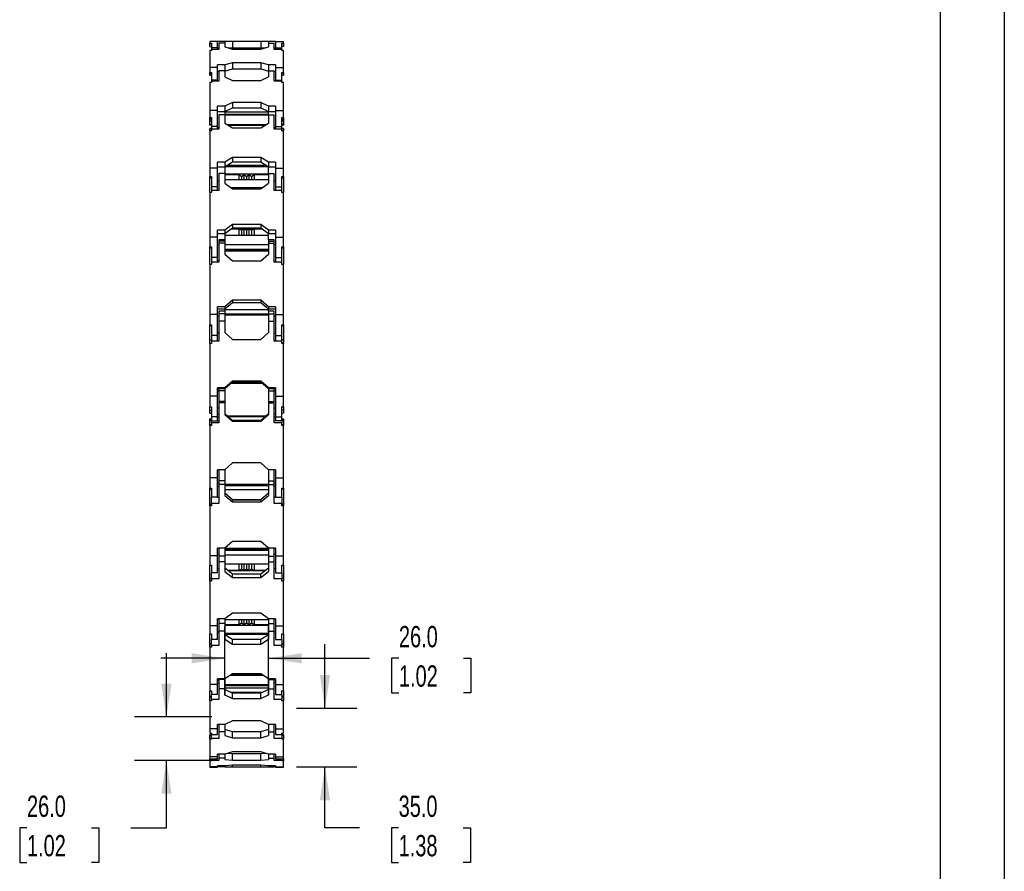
# Model space of a CAD drawing. Header units: millimetres. Extents: x 0 to 1676, y 0 to 1295.
# Tile 7 of 11: x 1090 to 1676, y 261 to 769. Entities that reach past the tile are written whole.
import ezdxf

# ---------------------------------------------------------------- set-up
doc = ezdxf.new("R2010")
doc.units = ezdxf.units.MM
doc.header["$LTSCALE"] = 6
doc.layers.add('DIMENSIONS', color=140, linetype='Continuous', lineweight=25)
doc.layers.add('TEXT', color=140, linetype='Continuous', lineweight=25)
doc.styles.add('SLDTEXTSTYLE0', font='TXT', dxfattribs={"width": 0.7})
doc.dimstyles.new('SLDDIMSTYLE1', dxfattribs={"dimtxt": 12.948047, "dimasz": 19.812, "dimexe": 0, "dimexo": 0.0625, "dimgap": 3.237012, "dimtad": 0, "dimtih": 1, "dimtoh": 1, "dimdec": 1, "dimrnd": 1e-09, "dimzin": 4, "dimdsep": 46, "dimtxsty": 'SLDTEXTSTYLE0', "dimsah": 1, "dimcen": 0.09, "dimadec": 0, "dimazin": 1, "dimtfac": 1, "dimtdec": 1, "dimtmove": 0, "dimatfit": 0, "dimfxl": 0, "dimfrac": 2, "dimtolj": 1, "dimtzin": 12, "dimarcsym": 0})

# ---------------------------------------------------------------- blocks, each defined once
blk = doc.blocks.new('_D_5')
at = {"layer": 'DIMENSIONS'}
for p, q in [((1212.11, 366.08), (1212.11, 407.25)), ((1238.11, 366.08), (1238.11, 407.25)), ((1212.11, 388.2), (1174.01, 388.2)), ((1238.11, 388.2), (1298.3, 388.2)), ((1315.84, 388.2), (1311.5, 388.2)), ((1311.5, 388.2), (1311.5, 367.62)), ((1354.32, 388.2), (1358.67, 388.2)), ((1358.67, 388.2), (1358.67, 367.62)), ((1311.5, 367.62), (1315.84, 367.62)), ((1358.67, 367.62), (1354.32, 367.62))]:
    blk.add_line(p, q, dxfattribs=at)
for points in [[(1212.11, 388.2), (1192.3, 391.25), (1192.3, 385.15)], [(1238.11, 388.2), (1257.92, 385.15), (1257.92, 391.25)]]:
    blk.add_solid(points, dxfattribs=at)
at = {"layer": 'DIMENSIONS', "char_height": 12.7, "attachment_point": 1, "style": 'SLDTEXTSTYLE0'}
for s, insert in [('26.0', (1315.84, 407.47)), ('1.02', (1315.84, 383.99))]:
    blk.add_mtext(s, dxfattribs=dict(at, insert=insert))
blk = doc.blocks.new('_D_6')
at = {"layer": 'DIMENSIONS'}
for p, q in [((1177.33, 353.26), (1177.33, 391.36)), ((1204.49, 353.26), (1158.28, 353.26)), ((1204.49, 327.26), (1158.28, 327.26)), ((1177.33, 287.12), (1177.33, 327.26)), ((1094.3, 287.12), (1089.95, 287.12)), ((1089.95, 287.12), (1089.95, 266.54)), ((1132.77, 287.12), (1137.12, 287.12)), ((1137.12, 287.12), (1137.12, 266.54)), ((1156.12, 287.12), (1177.33, 287.12)), ((1089.95, 266.54), (1094.3, 266.54)), ((1137.12, 266.54), (1132.77, 266.54))]:
    blk.add_line(p, q, dxfattribs=at)
for points in [[(1177.33, 353.26), (1180.38, 373.07), (1174.28, 373.07)], [(1177.33, 327.26), (1174.28, 307.45), (1180.38, 307.45)]]:
    blk.add_solid(points, dxfattribs=at)
at = {"layer": 'DIMENSIONS', "char_height": 12.7, "attachment_point": 1, "style": 'SLDTEXTSTYLE0'}
for s, insert in [('26.0', (1094.3, 306.39)), ('1.02', (1094.3, 282.91))]:
    blk.add_mtext(s, dxfattribs=dict(at, insert=insert))
blk = doc.blocks.new('_D_7')
at = {"layer": 'DIMENSIONS'}
for p, q in [((1271.78, 358.46), (1271.78, 396.56)), ((1254.73, 358.46), (1290.83, 358.46)), ((1254.73, 323.46), (1290.83, 323.46)), ((1271.78, 287.12), (1271.78, 323.46)), ((1292.33, 287.12), (1271.78, 287.12)), ((1315.67, 287.12), (1311.33, 287.12)), ((1311.33, 287.12), (1311.33, 266.54)), ((1354.15, 287.12), (1358.5, 287.12)), ((1358.5, 287.12), (1358.5, 266.54)), ((1311.33, 266.54), (1315.67, 266.54)), ((1358.5, 266.54), (1354.15, 266.54))]:
    blk.add_line(p, q, dxfattribs=at)
for points in [[(1271.78, 358.46), (1274.83, 378.27), (1268.73, 378.27)], [(1271.78, 323.46), (1268.73, 303.65), (1274.83, 303.65)]]:
    blk.add_solid(points, dxfattribs=at)
at = {"layer": 'DIMENSIONS', "char_height": 12.7, "attachment_point": 1, "style": 'SLDTEXTSTYLE0'}
for s, insert in [('35.0', (1315.67, 306.39)), ('1.38', (1315.67, 282.91))]:
    blk.add_mtext(s, dxfattribs=dict(at, insert=insert))

msp = doc.modelspace()

# ---------------------------------------------------------------- linework, layer by layer
at = {"color": 7, "linetype": 'Continuous'}
msp.add_line((1676.41, 1295.42), (1676.41, 0.02), dxfattribs=at)
for p, q in [((1203.11, 755.83), (1203.11, 754.86)), ((1207.81, 755.83), (1203.11, 755.83)), ((1203.11, 754.86), (1204.11, 754.86)), ((1203.11, 754.33), (1203.11, 754.86)), ((1203.11, 752.83), (1203.11, 754.33)), ((1203.11, 754.33), (1204.11, 754.33)), ((1203.11, 752.83), (1204.11, 752.83)), ((1204.11, 754.86), (1204.11, 752.06)), ((1204.11, 752.06), (1204.11, 750.94)), ((1207.81, 752.06), (1204.11, 752.06)), ((1208.61, 750.94), (1204.11, 750.94)), ((1204.11, 750.94), (1204.11, 750.45)), ((1207.81, 752.06), (1207.81, 755.83)), ((1212.11, 755.83), (1207.81, 755.83)), ((1207.81, 750.94), (1207.81, 752.06)), ((1207.81, 752.03), (1208.61, 752.03)), ((1208.61, 754.85), (1208.61, 750.94)), ((1212.11, 754.85), (1208.61, 754.85)), ((1212.11, 755.83), (1212.11, 754.85)), ((1216.61, 755.83), (1212.11, 755.83)), ((1212.11, 754.85), (1212.11, 752.6)), ((1212.11, 752.6), (1216.61, 751.27)), ((1214.04, 752.03), (1216.61, 752.03)), ((1216.61, 755.83), (1216.61, 752.03)), ((1233.61, 755.83), (1216.61, 755.83)), ((1216.61, 752.03), (1233.61, 752.03)), ((1216.61, 751.27), (1233.61, 751.27)), ((1233.61, 755.83), (1233.61, 752.03)), ((1238.11, 755.83), (1233.61, 755.83)), ((1233.61, 751.27), (1238.11, 752.6)), ((1233.61, 752.03), (1236.18, 752.03)), ((1238.11, 755.83), (1238.11, 754.85)), ((1242.41, 755.83), (1238.11, 755.83)), ((1238.11, 754.85), (1238.11, 752.6)), ((1238.11, 754.85), (1241.61, 754.85)), ((1241.61, 750.94), (1241.61, 754.85)), ((1241.61, 752.03), (1242.41, 752.03)), ((1246.11, 750.94), (1241.61, 750.94)), ((1242.41, 755.83), (1247.11, 755.83)), ((1242.41, 755.83), (1242.41, 752.06)), ((1242.41, 752.06), (1246.11, 752.06)), ((1242.41, 752.06), (1242.41, 750.94)), ((1246.11, 754.86), (1247.11, 754.86)), ((1246.11, 752.06), (1246.11, 754.86)), ((1247.11, 754.33), (1246.11, 754.33)), ((1247.11, 752.83), (1246.11, 752.83)), ((1246.11, 750.94), (1246.11, 752.06)), ((1246.11, 750.45), (1246.11, 750.94)), ((1247.11, 754.86), (1247.11, 755.83)), ((1247.11, 754.86), (1247.11, 754.33)), ((1247.11, 754.33), (1247.11, 752.83)), ((1204.11, 750.45), (1203.11, 750.45)), ((1203.11, 750.45), (1203.11, 740.2)), ((1247.11, 750.45), (1246.11, 750.45)), ((1247.11, 740.2), (1247.11, 750.45)), ((1203.11, 740.2), (1203.11, 737.23)), ((1207.81, 740.2), (1203.11, 740.2)), ((1212.11, 741.79), (1207.81, 741.79)), ((1207.81, 740.2), (1207.81, 741.79)), ((1207.81, 732.73), (1207.81, 740.2)), ((1216.61, 743.13), (1212.11, 741.79)), ((1212.11, 741.79), (1212.11, 738.39)), ((1212.11, 738.2), (1216.61, 739.54)), ((1233.61, 743.13), (1216.61, 743.13)), ((1216.61, 743.13), (1216.61, 739.54)), ((1216.61, 739.54), (1233.61, 739.54)), ((1238.11, 741.79), (1233.61, 743.13)), ((1233.61, 743.13), (1233.61, 739.54)), ((1233.61, 739.54), (1238.11, 738.2)), ((1242.41, 741.79), (1238.11, 741.79)), ((1238.11, 741.79), (1238.11, 738.39)), ((1242.41, 741.79), (1242.41, 740.2)), ((1242.41, 740.2), (1247.11, 740.2)), ((1242.41, 740.2), (1242.41, 732.73)), ((1247.11, 737.23), (1247.11, 740.2)), ((1203.11, 737.23), (1204.11, 737.23)), ((1203.11, 736.73), (1203.11, 737.23)), ((1203.11, 736.73), (1204.11, 736.73)), ((1203.11, 735.72), (1203.11, 736.73)), ((1203.11, 735.72), (1204.11, 735.72)), ((1204.11, 737.23), (1204.11, 732.73)), ((1207.81, 738.2), (1208.61, 738.2)), ((1208.61, 738.39), (1208.61, 732.06)), ((1212.11, 738.39), (1208.61, 738.39)), ((1212.11, 738.39), (1212.11, 734.75)), ((1212.11, 734.75), (1216.61, 732.59)), ((1233.61, 732.59), (1238.11, 734.75)), ((1238.11, 738.39), (1238.11, 734.75)), ((1238.11, 738.39), (1241.61, 738.39)), ((1241.61, 732.06), (1241.61, 738.39)), ((1241.61, 738.2), (1242.41, 738.2)), ((1246.11, 737.23), (1247.11, 737.23)), ((1246.11, 732.73), (1246.11, 737.23)), ((1247.11, 736.73), (1246.11, 736.73)), ((1246.11, 735.72), (1247.11, 735.72)), ((1247.11, 737.23), (1247.11, 736.73)), ((1247.11, 736.73), (1247.11, 735.72)), ((1204.11, 731.27), (1203.11, 731.27)), ((1203.11, 731.27), (1203.11, 714.63)), ((1207.81, 732.73), (1204.11, 732.73)), ((1204.11, 732.73), (1204.11, 732.06)), ((1208.61, 732.06), (1204.11, 732.06)), ((1204.11, 732.06), (1204.11, 731.27)), ((1207.81, 732.06), (1207.81, 732.73)), ((1216.61, 732.59), (1233.61, 732.59)), ((1246.11, 732.06), (1241.61, 732.06)), ((1242.41, 732.73), (1246.11, 732.73)), ((1242.41, 732.73), (1242.41, 732.06)), ((1246.11, 732.06), (1246.11, 732.73)), ((1246.11, 731.27), (1246.11, 732.06)), ((1247.11, 731.27), (1246.11, 731.27)), ((1247.11, 714.63), (1247.11, 731.27)), ((1212.11, 717.22), (1207.81, 717.22)), ((1207.81, 714.63), (1207.81, 717.22)), ((1216.61, 719.38), (1212.11, 717.22)), ((1212.11, 717.22), (1212.11, 713.99)), ((1212.11, 713.99), (1216.61, 716.16)), ((1233.61, 719.38), (1216.61, 719.38)), ((1216.61, 719.38), (1216.61, 716.16)), ((1216.61, 716.16), (1233.61, 716.16)), ((1238.11, 717.22), (1233.61, 719.38)), ((1233.61, 719.38), (1233.61, 716.16)), ((1233.61, 716.16), (1238.11, 713.99)), ((1242.41, 717.22), (1238.11, 717.22)), ((1238.11, 717.22), (1238.11, 713.99)), ((1242.41, 717.22), (1242.41, 714.63)), ((1203.11, 714.63), (1203.11, 710.48)), ((1207.81, 714.63), (1203.11, 714.63)), ((1203.11, 710.48), (1204.11, 710.48)), ((1203.11, 710.03), (1203.11, 710.48)), ((1203.11, 710.03), (1204.11, 710.03)), ((1203.11, 709.32), (1203.11, 710.03)), ((1204.11, 710.48), (1204.11, 705.1)), ((1207.81, 705.1), (1207.81, 714.63)), ((1207.81, 713.99), (1212.11, 713.99)), ((1208.61, 712.07), (1208.61, 703.62)), ((1212.11, 712.07), (1208.61, 712.07)), ((1212.11, 713.99), (1212.11, 712.07)), ((1212.11, 713.91), (1238.11, 713.91)), ((1212.11, 712.49), (1238.11, 712.49)), ((1212.11, 712.15), (1238.11, 712.15)), ((1212.11, 712.07), (1212.11, 707.21)), ((1238.11, 713.99), (1242.41, 713.99)), ((1238.11, 712.07), (1238.11, 713.99)), ((1238.11, 712.07), (1238.11, 707.21)), ((1238.11, 712.07), (1241.61, 712.07)), ((1241.61, 703.62), (1241.61, 712.07)), ((1242.41, 714.63), (1247.11, 714.63)), ((1242.41, 714.63), (1242.41, 705.1)), ((1246.11, 710.48), (1247.11, 710.48)), ((1246.11, 705.1), (1246.11, 710.48)), ((1247.11, 710.03), (1246.11, 710.03)), ((1247.11, 710.48), (1247.11, 714.63)), ((1247.11, 710.48), (1247.11, 710.03)), ((1247.11, 710.03), (1247.11, 709.32)), ((1203.11, 709.32), (1204.11, 709.32)), ((1203.11, 708.38), (1203.11, 709.32)), ((1203.11, 706.47), (1203.11, 708.38)), ((1203.11, 708.38), (1204.11, 708.38)), ((1203.11, 706.47), (1204.11, 706.47)), ((1203.11, 705.97), (1203.11, 706.47)), ((1204.11, 705.97), (1203.11, 705.97)), ((1204.11, 703.9), (1203.11, 703.9)), ((1203.11, 703.83), (1203.11, 703.9)), ((1203.11, 703.83), (1204.11, 703.83)), ((1203.11, 702.57), (1203.11, 703.83)), ((1207.81, 705.1), (1204.11, 705.1)), ((1204.11, 705.1), (1204.11, 703.62)), ((1207.81, 703.62), (1207.81, 705.1)), ((1208.61, 704.29), (1207.81, 704.29)), ((1212.11, 707.21), (1216.61, 704.33)), ((1236.55, 706.21), (1213.68, 706.21)), ((1214.15, 705.91), (1236.08, 705.91)), ((1216.61, 704.33), (1233.61, 704.33)), ((1233.61, 704.33), (1238.11, 707.21)), ((1242.41, 704.29), (1241.61, 704.29)), ((1242.41, 705.1), (1246.11, 705.1)), ((1242.41, 705.1), (1242.41, 703.62)), ((1246.11, 709.32), (1247.11, 709.32)), ((1247.11, 708.38), (1246.11, 708.38)), ((1247.11, 706.47), (1246.11, 706.47)), ((1247.11, 705.97), (1246.11, 705.97)), ((1246.11, 703.62), (1246.11, 705.1)), ((1247.11, 703.9), (1246.11, 703.9)), ((1247.11, 703.83), (1246.11, 703.83)), ((1247.11, 709.32), (1247.11, 708.38)), ((1247.11, 708.38), (1247.11, 706.47)), ((1247.11, 706.47), (1247.11, 705.97)), ((1247.11, 703.9), (1247.11, 703.83)), ((1247.11, 703.83), (1247.11, 702.57)), ((1204.11, 702.57), (1203.11, 702.57)), ((1203.11, 702.57), (1203.11, 680.39)), ((1208.61, 703.62), (1204.11, 703.62)), ((1204.11, 703.62), (1204.11, 702.57)), ((1246.11, 703.62), (1241.61, 703.62)), ((1246.11, 702.57), (1246.11, 703.62)), ((1247.11, 702.57), (1246.11, 702.57)), ((1247.11, 680.39), (1247.11, 702.57)), ((1216.61, 686.73), (1212.11, 683.84)), ((1233.61, 686.73), (1216.61, 686.73)), ((1216.61, 686.73), (1216.61, 684.03)), ((1238.11, 683.84), (1233.61, 686.73)), ((1233.61, 686.73), (1233.61, 684.03)), ((1203.11, 680.39), (1203.11, 675.27)), ((1207.81, 680.39), (1203.11, 680.39)), ((1212.11, 683.84), (1207.81, 683.84)), ((1207.81, 680.39), (1207.81, 683.84)), ((1207.81, 681.14), (1212.11, 681.14)), ((1207.81, 669.27), (1207.81, 680.39)), ((1212.11, 681.14), (1216.61, 684.03)), ((1212.11, 683.84), (1212.11, 681.14)), ((1212.11, 681.14), (1212.11, 677.2)), ((1212.41, 681.33), (1237.81, 681.33)), ((1236.91, 681.91), (1213.31, 681.91)), ((1216.61, 684.03), (1233.61, 684.03)), ((1233.61, 684.03), (1238.11, 681.14)), ((1242.41, 683.84), (1238.11, 683.84)), ((1238.11, 683.84), (1238.11, 681.14)), ((1238.11, 681.14), (1242.41, 681.14)), ((1238.11, 677.2), (1238.11, 681.14)), ((1242.41, 683.84), (1242.41, 680.39)), ((1242.41, 680.39), (1247.11, 680.39)), ((1242.41, 680.39), (1242.41, 669.27)), ((1247.11, 675.27), (1247.11, 680.39)), ((1203.11, 675.27), (1204.11, 675.27)), ((1203.11, 674.89), (1203.11, 675.27)), ((1203.11, 674.89), (1204.11, 674.89)), ((1203.11, 674.44), (1203.11, 674.89)), ((1203.11, 674.44), (1204.11, 674.44)), ((1203.11, 665.8), (1203.11, 674.44)), ((1204.11, 675.27), (1204.11, 669.27)), ((1208.61, 677.2), (1208.61, 667.06)), ((1212.11, 677.2), (1208.61, 677.2)), ((1212.11, 677.2), (1212.11, 671.37)), ((1212.11, 676.83), (1238.11, 676.83)), ((1212.11, 676.47), (1220.61, 676.47)), ((1220.61, 673.31), (1220.61, 676.47)), ((1220.61, 676.47), (1222.11, 675.41)), ((1222.11, 675.41), (1223.61, 676.47)), ((1222.11, 675.41), (1222.11, 673.31)), ((1223.61, 673.31), (1223.61, 676.47)), ((1223.61, 676.47), (1225.11, 675.41)), ((1225.11, 675.41), (1226.61, 676.47)), ((1225.11, 675.41), (1225.11, 673.31)), ((1226.61, 673.31), (1226.61, 676.47)), ((1226.61, 676.47), (1228.11, 675.41)), ((1228.11, 675.41), (1229.61, 676.47)), ((1228.11, 675.41), (1228.11, 673.31)), ((1229.61, 676.47), (1229.61, 673.31)), ((1229.61, 676.47), (1238.11, 676.47)), ((1238.11, 677.2), (1238.11, 671.37)), ((1238.11, 677.2), (1241.61, 677.2)), ((1241.61, 667.06), (1241.61, 677.2)), ((1246.11, 675.27), (1247.11, 675.27)), ((1246.11, 669.27), (1246.11, 675.27)), ((1247.11, 674.89), (1246.11, 674.89)), ((1246.11, 674.44), (1247.11, 674.44)), ((1247.11, 675.27), (1247.11, 674.89)), ((1247.11, 674.89), (1247.11, 674.44)), ((1247.11, 674.44), (1247.11, 665.8)), ((1207.81, 669.27), (1204.11, 669.27)), ((1204.11, 669.27), (1204.11, 667.06)), ((1208.61, 672.56), (1207.81, 672.56)), ((1207.81, 667.06), (1207.81, 669.27)), ((1238.11, 673.31), (1212.11, 673.31)), ((1212.11, 671.37), (1216.61, 667.91)), ((1215.45, 668.8), (1234.77, 668.8)), ((1233.61, 667.91), (1238.11, 671.37)), ((1242.41, 672.56), (1241.61, 672.56)), ((1242.41, 669.27), (1246.11, 669.27)), ((1242.41, 669.27), (1242.41, 667.06)), ((1246.11, 667.06), (1246.11, 669.27)), ((1204.11, 665.8), (1203.11, 665.8)), ((1203.11, 665.8), (1203.11, 639.19)), ((1208.61, 667.06), (1204.11, 667.06)), ((1204.11, 667.06), (1204.11, 665.8)), ((1216.61, 667.91), (1233.61, 667.91)), ((1246.11, 667.06), (1241.61, 667.06)), ((1246.11, 665.8), (1246.11, 667.06)), ((1247.11, 665.8), (1246.11, 665.8)), ((1247.11, 639.19), (1247.11, 665.8)), ((1216.61, 646.8), (1212.11, 643.33)), ((1233.61, 646.8), (1216.61, 646.8)), ((1216.61, 646.8), (1216.61, 644.76)), ((1238.11, 643.33), (1233.61, 646.8)), ((1233.61, 646.8), (1233.61, 644.76)), ((1212.11, 643.33), (1207.81, 643.33)), ((1207.81, 639.19), (1207.81, 643.33)), ((1207.81, 641.3), (1212.11, 641.3)), ((1212.11, 641.3), (1216.61, 644.76)), ((1212.11, 643.33), (1212.11, 641.3)), ((1212.11, 641.3), (1212.11, 637.53)), ((1238.11, 640.13), (1212.11, 640.13)), ((1215.73, 644.08), (1220.61, 644.08)), ((1216.08, 644.35), (1234.14, 644.35)), ((1216.61, 644.76), (1233.61, 644.76)), ((1220.61, 640.13), (1220.61, 644.08)), ((1220.61, 644.08), (1222.11, 643.28)), ((1222.11, 643.28), (1223.61, 644.08)), ((1222.11, 643.28), (1222.11, 640.13)), ((1223.61, 640.13), (1223.61, 644.08)), ((1223.61, 644.08), (1225.11, 643.28)), ((1225.11, 643.28), (1226.61, 644.08)), ((1225.11, 643.28), (1225.11, 640.13)), ((1226.61, 640.13), (1226.61, 644.08)), ((1226.61, 644.08), (1228.11, 643.28)), ((1228.11, 643.28), (1229.61, 644.08)), ((1228.11, 643.28), (1228.11, 640.13)), ((1229.61, 644.08), (1229.61, 640.13)), ((1229.61, 644.08), (1234.49, 644.08)), ((1233.61, 644.76), (1238.11, 641.3)), ((1242.41, 643.33), (1238.11, 643.33)), ((1238.11, 643.33), (1238.11, 641.3)), ((1238.11, 641.3), (1242.41, 641.3)), ((1238.11, 637.53), (1238.11, 641.3)), ((1242.41, 643.33), (1242.41, 639.19)), ((1203.11, 639.19), (1203.11, 633.36)), ((1207.81, 639.19), (1203.11, 639.19)), ((1207.81, 627.04), (1207.81, 639.19)), ((1208.61, 634.53), (1207.81, 634.53)), ((1212.11, 637.53), (1208.61, 637.53)), ((1208.61, 637.53), (1208.61, 636.8)), ((1212.11, 636.8), (1208.61, 636.8)), ((1208.61, 636.8), (1208.61, 635.54)), ((1208.61, 635.54), (1208.61, 624.23)), ((1212.11, 635.54), (1208.61, 635.54)), ((1212.11, 637.53), (1212.11, 636.8)), ((1212.11, 636.8), (1212.11, 635.54)), ((1212.11, 635.54), (1212.11, 629.03)), ((1212.11, 634.72), (1238.11, 634.72)), ((1241.61, 637.53), (1238.11, 637.53)), ((1238.11, 637.53), (1238.11, 636.8)), ((1238.11, 636.8), (1241.61, 636.8)), ((1238.11, 636.8), (1238.11, 635.54)), ((1238.11, 635.54), (1238.11, 629.03)), ((1238.11, 635.54), (1241.61, 635.54)), ((1241.61, 636.8), (1241.61, 637.53)), ((1241.61, 635.54), (1241.61, 636.8)), ((1241.61, 624.23), (1241.61, 635.54)), ((1242.41, 634.53), (1241.61, 634.53)), ((1242.41, 639.19), (1247.11, 639.19)), ((1242.41, 639.19), (1242.41, 627.04)), ((1247.11, 633.36), (1247.11, 639.19)), ((1203.11, 633.36), (1204.11, 633.36)), ((1203.11, 633.07), (1203.11, 633.36)), ((1203.11, 633.07), (1204.11, 633.07)), ((1203.11, 632.84), (1203.11, 633.07)), ((1203.11, 632.84), (1204.11, 632.84)), ((1203.11, 622.81), (1203.11, 632.84)), ((1204.11, 633.36), (1204.11, 627.04)), ((1212.11, 631.96), (1238.11, 631.96)), ((1212.11, 631.16), (1238.11, 631.16)), ((1212.11, 631.08), (1238.11, 631.08)), ((1212.11, 629.03), (1216.61, 625.17)), ((1233.61, 625.17), (1238.11, 629.03)), ((1246.11, 633.36), (1247.11, 633.36)), ((1246.11, 627.04), (1246.11, 633.36)), ((1247.11, 633.07), (1246.11, 633.07)), ((1246.11, 632.84), (1247.11, 632.84)), ((1247.11, 633.36), (1247.11, 633.07)), ((1247.11, 633.07), (1247.11, 632.84)), ((1247.11, 632.84), (1247.11, 622.81)), ((1204.11, 622.81), (1203.11, 622.81)), ((1203.11, 622.81), (1203.11, 593.12)), ((1207.81, 627.04), (1204.11, 627.04)), ((1204.11, 627.04), (1204.11, 624.23)), ((1208.61, 624.23), (1204.11, 624.23)), ((1204.11, 624.23), (1204.11, 622.81)), ((1207.81, 624.23), (1207.81, 627.04)), ((1208.61, 624.81), (1207.81, 624.81)), ((1207.81, 624.53), (1208.61, 624.53)), ((1216.61, 625.17), (1233.61, 625.17)), ((1241.61, 624.81), (1242.41, 624.81)), ((1241.61, 624.53), (1242.41, 624.53)), ((1246.11, 624.23), (1241.61, 624.23)), ((1242.41, 627.04), (1246.11, 627.04)), ((1242.41, 627.04), (1242.41, 624.23)), ((1246.11, 624.23), (1246.11, 627.04)), ((1246.11, 622.81), (1246.11, 624.23)), ((1247.11, 622.81), (1246.11, 622.81)), ((1247.11, 593.12), (1247.11, 622.81)), ((1216.61, 601.6), (1212.11, 597.74)), ((1212.11, 596.47), (1216.61, 600.33)), ((1233.61, 601.6), (1216.61, 601.6)), ((1216.61, 601.6), (1216.61, 600.33)), ((1216.61, 600.33), (1233.61, 600.33)), ((1238.11, 597.74), (1233.61, 601.6)), ((1233.61, 601.6), (1233.61, 600.33)), ((1233.61, 600.33), (1238.11, 596.47)), ((1203.11, 593.12), (1203.11, 586.86)), ((1207.81, 593.12), (1203.11, 593.12)), ((1212.11, 597.74), (1207.81, 597.74)), ((1207.81, 593.12), (1207.81, 597.74)), ((1207.81, 596.47), (1212.11, 596.47)), ((1207.81, 580.55), (1207.81, 593.12)), ((1212.11, 595.1), (1208.61, 595.1)), ((1208.61, 595.1), (1208.61, 593.45)), ((1212.11, 593.45), (1208.61, 593.45)), ((1208.61, 593.45), (1208.61, 589.18)), ((1212.11, 597.74), (1212.11, 596.47)), ((1212.11, 596.47), (1212.11, 595.1)), ((1212.11, 595.99), (1238.11, 595.99)), ((1212.11, 595.1), (1212.11, 593.45)), ((1212.11, 593.45), (1212.11, 589.18)), ((1212.11, 593.44), (1238.11, 593.44)), ((1212.11, 592.94), (1238.11, 592.94)), ((1212.11, 592.91), (1238.11, 592.91)), ((1242.41, 597.74), (1238.11, 597.74)), ((1238.11, 597.74), (1238.11, 596.47)), ((1238.11, 596.47), (1242.41, 596.47)), ((1238.11, 595.1), (1238.11, 596.47)), ((1241.61, 595.1), (1238.11, 595.1)), ((1238.11, 595.1), (1238.11, 593.45)), ((1238.11, 593.45), (1241.61, 593.45)), ((1238.11, 593.45), (1238.11, 589.18)), ((1241.61, 593.45), (1241.61, 595.1)), ((1241.61, 589.18), (1241.61, 593.45)), ((1242.41, 597.74), (1242.41, 593.12)), ((1242.41, 593.12), (1247.11, 593.12)), ((1242.41, 593.12), (1242.41, 580.55)), ((1247.11, 586.86), (1247.11, 593.12)), ((1203.11, 586.86), (1204.11, 586.86)), ((1203.11, 586.68), (1203.11, 586.86)), ((1203.11, 586.68), (1204.11, 586.68)), ((1203.11, 586.59), (1203.11, 586.68)), ((1203.11, 586.59), (1204.11, 586.59)), ((1203.11, 577.91), (1203.11, 586.59)), ((1204.11, 586.86), (1204.11, 580.55)), ((1208.61, 592.1), (1207.81, 592.1)), ((1208.61, 589.18), (1208.61, 577.26)), ((1212.11, 589.18), (1208.61, 589.18)), ((1212.11, 589.18), (1212.11, 582.32)), ((1238.11, 589.18), (1238.11, 582.32)), ((1238.11, 589.18), (1241.61, 589.18)), ((1242.41, 592.1), (1241.61, 592.1)), ((1241.61, 577.26), (1241.61, 589.18)), ((1246.11, 586.86), (1247.11, 586.86)), ((1246.11, 580.55), (1246.11, 586.86)), ((1247.11, 586.68), (1246.11, 586.68)), ((1246.11, 586.59), (1247.11, 586.59)), ((1247.11, 586.86), (1247.11, 586.68)), ((1247.11, 586.68), (1247.11, 586.59)), ((1247.11, 586.59), (1247.11, 577.91)), ((1208.61, 582.13), (1207.81, 582.13)), ((1207.81, 582.1), (1208.61, 582.1)), ((1212.11, 582.32), (1216.61, 578.25)), ((1233.61, 578.25), (1238.11, 582.32)), ((1241.61, 582.13), (1242.41, 582.13)), ((1241.61, 582.1), (1242.41, 582.1)), ((1203.11, 576), (1203.11, 577.91)), ((1203.11, 577.91), (1204.11, 577.91)), ((1203.11, 576), (1204.11, 576)), ((1203.11, 575.82), (1203.11, 576)), ((1204.11, 575.82), (1203.11, 575.82)), ((1204.11, 575.77), (1203.11, 575.77)), ((1203.11, 575.77), (1203.11, 544.48)), ((1207.81, 580.55), (1204.11, 580.55)), ((1204.11, 580.55), (1204.11, 577.26)), ((1204.11, 577.26), (1204.11, 575.77)), ((1208.61, 577.26), (1204.11, 577.26)), ((1207.81, 577.26), (1207.81, 580.55)), ((1216.61, 578.25), (1233.61, 578.25)), ((1246.11, 577.26), (1241.61, 577.26)), ((1242.41, 580.55), (1246.11, 580.55)), ((1242.41, 580.55), (1242.41, 577.26)), ((1246.11, 577.26), (1246.11, 580.55)), ((1247.11, 577.91), (1246.11, 577.91)), ((1246.11, 575.77), (1246.11, 577.26)), ((1247.11, 576), (1246.11, 576)), ((1247.11, 575.82), (1246.11, 575.82)), ((1247.11, 575.77), (1246.11, 575.77)), ((1247.11, 577.91), (1247.11, 576)), ((1247.11, 576), (1247.11, 575.82)), ((1247.11, 544.48), (1247.11, 575.77)), ((1216.61, 553.42), (1212.11, 549.34)), ((1212.11, 548.91), (1216.61, 552.98)), ((1215.7, 552.16), (1234.52, 552.16)), ((1215.7, 552.15), (1234.52, 552.15)), ((1215.9, 552.33), (1234.33, 552.33)), ((1233.61, 553.42), (1216.61, 553.42)), ((1216.61, 553.42), (1216.61, 552.98)), ((1216.61, 552.98), (1233.61, 552.98)), ((1238.11, 549.34), (1233.61, 553.42)), ((1233.61, 553.42), (1233.61, 552.98)), ((1233.61, 552.98), (1238.11, 548.91)), ((1212.11, 549.34), (1207.81, 549.34)), ((1207.81, 544.48), (1207.81, 549.34)), ((1207.81, 548.91), (1212.11, 548.91)), ((1208.61, 547.41), (1207.81, 547.41)), ((1207.81, 547.38), (1208.61, 547.38)), ((1208.61, 548.91), (1208.61, 547.52)), ((1212.11, 547.52), (1208.61, 547.52)), ((1208.61, 547.52), (1208.61, 541.16)), ((1212.11, 549.34), (1212.11, 548.91)), ((1212.11, 548.91), (1212.11, 547.52)), ((1212.11, 547.52), (1212.11, 541.16)), ((1242.41, 549.34), (1238.11, 549.34)), ((1238.11, 549.34), (1238.11, 548.91)), ((1238.11, 548.91), (1238.11, 547.52)), ((1238.11, 548.91), (1242.41, 548.91)), ((1238.11, 547.52), (1241.61, 547.52)), ((1238.11, 547.52), (1238.11, 541.16)), ((1241.61, 547.52), (1241.61, 548.91)), ((1241.61, 541.16), (1241.61, 547.52)), ((1242.41, 547.41), (1241.61, 547.41)), ((1242.41, 547.38), (1241.61, 547.38)), ((1242.41, 549.34), (1242.41, 544.48)), ((1207.81, 544.48), (1203.11, 544.48)), ((1203.11, 544.48), (1203.11, 538.11)), ((1207.81, 532.12), (1207.81, 544.48)), ((1212.11, 541.16), (1208.61, 541.16)), ((1208.61, 541.16), (1208.61, 540.45)), ((1208.61, 540.45), (1208.61, 528.52)), ((1212.11, 540.45), (1208.61, 540.45)), ((1212.11, 541.16), (1212.11, 540.45)), ((1212.11, 540.45), (1212.11, 533.59)), ((1238.11, 541.16), (1241.61, 541.16)), ((1238.11, 541.16), (1238.11, 540.45)), ((1238.11, 540.45), (1238.11, 533.59)), ((1238.11, 540.45), (1241.61, 540.45)), ((1241.61, 540.45), (1241.61, 541.16)), ((1241.61, 528.52), (1241.61, 540.45)), ((1242.41, 544.48), (1247.11, 544.48)), ((1242.41, 544.48), (1242.41, 532.12)), ((1247.11, 538.11), (1247.11, 544.48)), ((1203.11, 538.11), (1204.11, 538.11)), ((1203.11, 538.05), (1203.11, 538.11)), ((1203.11, 538.05), (1204.11, 538.05)), ((1203.11, 538.04), (1203.11, 538.05)), ((1203.11, 538.04), (1204.11, 538.04)), ((1203.11, 536.02), (1203.11, 538.04)), ((1203.11, 534.35), (1203.11, 536.02)), ((1203.11, 536.02), (1204.11, 536.02)), ((1203.11, 534.35), (1204.11, 534.35)), ((1203.11, 534.29), (1203.11, 534.35)), ((1204.11, 534.29), (1203.11, 534.29)), ((1204.11, 538.11), (1204.11, 532.12)), ((1207.81, 537.41), (1208.61, 537.41)), ((1207.81, 533.82), (1208.61, 533.82)), ((1207.81, 533.71), (1208.61, 533.71)), ((1216.61, 529.93), (1212.11, 534.01)), ((1238.11, 534.01), (1233.61, 529.93)), ((1241.61, 537.41), (1242.41, 537.41)), ((1241.61, 533.82), (1242.41, 533.82)), ((1242.41, 533.71), (1241.61, 533.71)), ((1246.11, 538.11), (1247.11, 538.11)), ((1246.11, 532.12), (1246.11, 538.11)), ((1247.11, 538.05), (1246.11, 538.05)), ((1246.11, 538.04), (1247.11, 538.04)), ((1247.11, 536.02), (1246.11, 536.02)), ((1247.11, 534.35), (1246.11, 534.35)), ((1247.11, 534.29), (1246.11, 534.29)), ((1247.11, 538.11), (1247.11, 538.05)), ((1247.11, 538.05), (1247.11, 538.04)), ((1247.11, 538.04), (1247.11, 536.02)), ((1247.11, 536.02), (1247.11, 534.35)), ((1247.11, 534.35), (1247.11, 534.29)), ((1203.11, 530.84), (1204.11, 530.84)), ((1203.11, 530.57), (1203.11, 530.84)), ((1203.11, 530.02), (1203.11, 530.57)), ((1203.11, 530.57), (1204.11, 530.57)), ((1203.11, 530.02), (1204.11, 530.02)), ((1203.11, 527.31), (1203.11, 530.02)), ((1207.81, 532.12), (1204.11, 532.12)), ((1204.11, 532.12), (1204.11, 529.76)), ((1204.11, 528.52), (1204.11, 529.76)), ((1204.11, 529.76), (1208.61, 529.76)), ((1204.11, 528.52), (1204.11, 527.03)), ((1208.61, 528.52), (1204.11, 528.52)), ((1207.81, 529.76), (1207.81, 532.12)), ((1207.81, 531.94), (1208.61, 531.94)), ((1212.11, 533.59), (1216.61, 529.52)), ((1236.5, 532.55), (1213.72, 532.55)), ((1213.72, 532.54), (1236.5, 532.54)), ((1213.9, 532.38), (1236.32, 532.38)), ((1216.34, 530.18), (1233.88, 530.18)), ((1216.61, 529.52), (1216.61, 529.93)), ((1233.61, 529.93), (1216.61, 529.93)), ((1216.61, 529.52), (1233.61, 529.52)), ((1233.61, 529.52), (1238.11, 533.59)), ((1233.61, 529.52), (1233.61, 529.93)), ((1242.41, 531.94), (1241.61, 531.94)), ((1246.11, 529.76), (1241.61, 529.76)), ((1246.11, 528.52), (1241.61, 528.52)), ((1242.41, 532.12), (1246.11, 532.12)), ((1242.41, 532.12), (1242.41, 529.76)), ((1246.11, 529.76), (1246.11, 532.12)), ((1246.11, 530.84), (1247.11, 530.84)), ((1247.11, 530.57), (1246.11, 530.57)), ((1247.11, 530.02), (1246.11, 530.02)), ((1246.11, 529.76), (1246.11, 528.52)), ((1246.11, 527.03), (1246.11, 528.52)), ((1247.11, 530.84), (1247.11, 530.57)), ((1247.11, 530.57), (1247.11, 530.02)), ((1247.11, 530.02), (1247.11, 527.31)), ((1204.11, 527.31), (1203.11, 527.31)), ((1203.11, 527.3), (1203.11, 527.31)), ((1203.11, 527.3), (1204.11, 527.3)), ((1203.11, 527.03), (1203.11, 527.3)), ((1203.11, 527.03), (1203.11, 495.72)), ((1204.11, 527.03), (1203.11, 527.03)), ((1247.11, 527.31), (1246.11, 527.31)), ((1247.11, 527.3), (1246.11, 527.3)), ((1247.11, 527.03), (1246.11, 527.03)), ((1247.11, 527.31), (1247.11, 527.3)), ((1247.11, 527.3), (1247.11, 527.03)), ((1247.11, 495.72), (1247.11, 527.03)), ((1216.61, 504.66), (1212.11, 500.59)), ((1233.61, 504.66), (1216.61, 504.66)), ((1238.11, 500.59), (1233.61, 504.66)), ((1212.11, 500.59), (1207.81, 500.59)), ((1207.81, 495.72), (1207.81, 500.59)), ((1208.61, 500.59), (1208.61, 493.94)), ((1212.11, 500.59), (1212.11, 493.94)), ((1238.11, 500.59), (1238.11, 493.94)), ((1242.41, 500.59), (1238.11, 500.59)), ((1241.61, 493.94), (1241.61, 500.59)), ((1242.41, 500.59), (1242.41, 495.72)), ((1207.81, 495.72), (1203.11, 495.72)), ((1203.11, 495.72), (1203.11, 489.56)), ((1207.81, 484.2), (1207.81, 495.72)), ((1207.81, 492.71), (1208.61, 492.71)), ((1212.11, 493.94), (1208.61, 493.94)), ((1208.61, 493.94), (1208.61, 491.81)), ((1212.11, 493.94), (1212.11, 491.81)), ((1238.11, 493.94), (1241.61, 493.94)), ((1238.11, 493.94), (1238.11, 491.81)), ((1241.61, 491.81), (1241.61, 493.94)), ((1241.61, 492.71), (1242.41, 492.71)), ((1242.41, 495.72), (1247.11, 495.72)), ((1242.41, 495.72), (1242.41, 484.2)), ((1247.11, 489.56), (1247.11, 495.72)), ((1203.11, 489.07), (1203.11, 489.56)), ((1203.11, 489.56), (1204.11, 489.56)), ((1203.11, 489.07), (1204.11, 489.07)), ((1203.11, 479.9), (1203.11, 489.07)), ((1204.11, 489.56), (1204.11, 484.2)), ((1207.81, 490.76), (1208.61, 490.76)), ((1208.61, 491.81), (1208.61, 480.47)), ((1212.11, 491.81), (1208.61, 491.81)), ((1212.11, 491.81), (1212.11, 485.29)), ((1238.11, 491.79), (1212.11, 491.79)), ((1212.11, 491.76), (1238.11, 491.76)), ((1212.11, 491.27), (1238.11, 491.27)), ((1212.11, 488.72), (1238.11, 488.72)), ((1238.11, 491.81), (1238.11, 485.29)), ((1238.11, 491.81), (1241.61, 491.81)), ((1241.61, 480.47), (1241.61, 491.81)), ((1242.41, 490.76), (1241.61, 490.76)), ((1246.11, 489.56), (1247.11, 489.56)), ((1246.11, 484.2), (1246.11, 489.56)), ((1247.11, 489.07), (1246.11, 489.07)), ((1247.11, 489.56), (1247.11, 489.07)), ((1247.11, 489.07), (1247.11, 479.9)), ((1204.11, 480.47), (1204.11, 484.2)), ((1207.81, 484.2), (1204.11, 484.2)), ((1207.81, 484.21), (1208.61, 484.21)), ((1216.61, 482.66), (1212.11, 486.53)), ((1212.11, 485.29), (1216.61, 481.42)), ((1216.59, 482.68), (1233.63, 482.68)), ((1216.61, 481.42), (1216.61, 482.66)), ((1233.61, 482.66), (1216.61, 482.66)), ((1216.61, 481.42), (1233.61, 481.42)), ((1220.61, 482.66), (1220.61, 482.68)), ((1222.11, 482.68), (1222.11, 482.66)), ((1223.61, 482.66), (1223.61, 482.68)), ((1225.11, 482.68), (1225.11, 482.66)), ((1226.61, 482.66), (1226.61, 482.68)), ((1228.11, 482.68), (1228.11, 482.66)), ((1229.61, 482.68), (1229.61, 482.66)), ((1238.11, 486.53), (1233.61, 482.66)), ((1233.61, 481.42), (1238.11, 485.29)), ((1233.61, 481.42), (1233.61, 482.66)), ((1242.41, 484.21), (1241.61, 484.21)), ((1242.41, 484.2), (1246.11, 484.2)), ((1246.11, 484.2), (1246.11, 480.47)), ((1204.11, 479.9), (1203.11, 479.9)), ((1203.11, 479.87), (1203.11, 479.9)), ((1203.11, 479.05), (1203.11, 479.87)), ((1203.11, 479.87), (1204.11, 479.87)), ((1203.11, 479.05), (1203.11, 449.29)), ((1204.11, 479.05), (1203.11, 479.05)), ((1204.11, 480.47), (1204.11, 479.05)), ((1208.61, 480.47), (1204.11, 480.47)), ((1246.11, 480.47), (1241.61, 480.47)), ((1246.11, 479.05), (1246.11, 480.47)), ((1247.11, 479.9), (1246.11, 479.9)), ((1247.11, 479.87), (1246.11, 479.87)), ((1247.11, 479.05), (1246.11, 479.05)), ((1247.11, 479.9), (1247.11, 479.87)), ((1247.11, 479.87), (1247.11, 479.05)), ((1247.11, 449.29), (1247.11, 479.05)), ((1216.61, 457.8), (1212.11, 453.92)), ((1233.61, 457.8), (1216.61, 457.8)), ((1238.11, 453.92), (1233.61, 457.8)), ((1212.11, 453.92), (1207.81, 453.92)), ((1207.81, 449.29), (1207.81, 453.92)), ((1208.61, 453.92), (1208.61, 449.14)), ((1212.11, 453.92), (1212.11, 449.14)), ((1238.11, 453.58), (1212.11, 453.58)), ((1212.11, 453.5), (1238.11, 453.5)), ((1212.11, 452.71), (1238.11, 452.71)), ((1238.11, 453.92), (1238.11, 449.14)), ((1242.41, 453.92), (1238.11, 453.92)), ((1241.61, 449.14), (1241.61, 453.92)), ((1242.41, 453.92), (1242.41, 449.29)), ((1207.81, 449.29), (1203.11, 449.29)), ((1203.11, 449.29), (1203.11, 443.66)), ((1207.81, 450.23), (1208.61, 450.23)), ((1207.81, 439.19), (1207.81, 449.29)), ((1212.11, 449.14), (1208.61, 449.14)), ((1208.61, 449.14), (1208.61, 445.7)), ((1212.11, 449.95), (1238.11, 449.95)), ((1212.11, 449.14), (1212.11, 445.7)), ((1238.11, 449.14), (1238.11, 445.7)), ((1238.11, 449.14), (1241.61, 449.14)), ((1241.61, 450.23), (1242.41, 450.23)), ((1241.61, 445.7), (1241.61, 449.14)), ((1242.41, 449.29), (1247.11, 449.29)), ((1242.41, 449.29), (1242.41, 439.19)), ((1247.11, 443.66), (1247.11, 449.29)), ((1203.11, 435.65), (1203.11, 443.66)), ((1203.11, 443.66), (1204.11, 443.66)), ((1204.11, 443.66), (1204.11, 439.19)), ((1207.81, 441.56), (1208.61, 441.56)), ((1208.61, 445.7), (1208.61, 435.52)), ((1212.11, 445.7), (1208.61, 445.7)), ((1212.11, 445.7), (1212.11, 439.84)), ((1212.11, 444.53), (1238.11, 444.53)), ((1216.61, 438.38), (1212.11, 441.86)), ((1220.61, 440.55), (1213.8, 440.55)), ((1236.08, 440.29), (1214.15, 440.29)), ((1220.61, 440.55), (1220.61, 444.53)), ((1222.11, 441.35), (1220.61, 440.55)), ((1222.11, 444.53), (1222.11, 441.35)), ((1223.61, 440.55), (1222.11, 441.35)), ((1223.61, 440.55), (1223.61, 444.53)), ((1225.11, 441.35), (1223.61, 440.55)), ((1225.11, 444.53), (1225.11, 441.35)), ((1226.61, 440.55), (1225.11, 441.35)), ((1226.61, 440.55), (1226.61, 444.53)), ((1228.11, 441.35), (1226.61, 440.55)), ((1228.11, 444.53), (1228.11, 441.35)), ((1229.61, 440.55), (1228.11, 441.35)), ((1229.61, 444.53), (1229.61, 440.55)), ((1236.42, 440.55), (1229.61, 440.55)), ((1238.11, 441.86), (1233.61, 438.38)), ((1238.11, 445.7), (1238.11, 439.84)), ((1238.11, 445.7), (1241.61, 445.7)), ((1241.61, 435.52), (1241.61, 445.7)), ((1242.41, 441.56), (1241.61, 441.56)), ((1246.11, 443.66), (1247.11, 443.66)), ((1246.11, 439.19), (1246.11, 443.66)), ((1247.11, 443.66), (1247.11, 435.65)), ((1204.11, 435.65), (1203.11, 435.65)), ((1203.11, 435.57), (1203.11, 435.65)), ((1203.11, 435.57), (1204.11, 435.57)), ((1203.11, 434.25), (1203.11, 435.57)), ((1203.11, 434.25), (1203.11, 407.53)), ((1204.11, 434.25), (1203.11, 434.25)), ((1204.11, 435.52), (1204.11, 439.19)), ((1207.81, 439.19), (1204.11, 439.19)), ((1204.11, 435.52), (1204.11, 434.25)), ((1208.61, 435.52), (1204.11, 435.52)), ((1212.11, 439.84), (1216.61, 436.37)), ((1216.61, 436.37), (1216.61, 438.38)), ((1233.61, 438.38), (1216.61, 438.38)), ((1216.61, 436.37), (1233.61, 436.37)), ((1233.61, 436.37), (1238.11, 439.84)), ((1233.61, 436.37), (1233.61, 438.38)), ((1246.11, 435.52), (1241.61, 435.52)), ((1242.41, 439.19), (1246.11, 439.19)), ((1246.11, 439.19), (1246.11, 435.52)), ((1247.11, 435.65), (1246.11, 435.65)), ((1247.11, 435.57), (1246.11, 435.57)), ((1246.11, 434.25), (1246.11, 435.52)), ((1247.11, 434.25), (1246.11, 434.25)), ((1247.11, 435.65), (1247.11, 435.57)), ((1247.11, 435.57), (1247.11, 434.25)), ((1247.11, 407.53), (1247.11, 434.25)), ((1212.11, 411.69), (1207.81, 411.69)), ((1207.81, 407.53), (1207.81, 411.69)), ((1208.61, 411.69), (1208.61, 409.02)), ((1216.61, 415.17), (1212.11, 411.69)), ((1212.11, 411.69), (1212.11, 409.02)), ((1212.11, 411.28), (1238.11, 411.28)), ((1233.61, 415.17), (1216.61, 415.17)), ((1220.61, 408.09), (1220.61, 411.28)), ((1222.11, 411.28), (1222.11, 409.15)), ((1223.61, 408.09), (1223.61, 411.28)), ((1225.11, 411.28), (1225.11, 409.15)), ((1226.61, 408.09), (1226.61, 411.28)), ((1228.11, 411.28), (1228.11, 409.15)), ((1229.61, 411.28), (1229.61, 408.09)), ((1238.11, 411.69), (1233.61, 415.17)), ((1238.11, 411.69), (1238.11, 409.02)), ((1242.41, 411.69), (1238.11, 411.69)), ((1241.61, 409.02), (1241.61, 411.69)), ((1242.41, 411.69), (1242.41, 407.53)), ((1207.81, 407.53), (1203.11, 407.53)), ((1203.11, 407.53), (1203.11, 402.7)), ((1207.81, 399.35), (1207.81, 407.53)), ((1212.11, 409.02), (1208.61, 409.02)), ((1208.61, 409.02), (1208.61, 404.43)), ((1212.11, 409.02), (1212.11, 404.43)), ((1220.61, 408.09), (1212.11, 408.09)), ((1238.11, 407.74), (1212.11, 407.74)), ((1222.11, 409.15), (1220.61, 408.09)), ((1223.61, 408.09), (1222.11, 409.15)), ((1225.11, 409.15), (1223.61, 408.09)), ((1226.61, 408.09), (1225.11, 409.15)), ((1228.11, 409.15), (1226.61, 408.09)), ((1229.61, 408.09), (1228.11, 409.15)), ((1238.11, 408.09), (1229.61, 408.09)), ((1238.11, 409.02), (1238.11, 404.43)), ((1238.11, 409.02), (1241.61, 409.02)), ((1241.61, 404.43), (1241.61, 409.02)), ((1242.41, 407.53), (1247.11, 407.53)), ((1242.41, 407.53), (1242.41, 399.35)), ((1247.11, 402.7), (1247.11, 407.53)), ((1203.11, 396.77), (1203.11, 402.7)), ((1203.11, 402.7), (1204.11, 402.7)), ((1204.11, 402.7), (1204.11, 399.35)), ((1204.11, 395.93), (1204.11, 399.35)), ((1207.81, 399.35), (1204.11, 399.35)), ((1207.81, 403.97), (1208.61, 403.97)), ((1208.61, 404.43), (1208.61, 395.93)), ((1212.11, 404.43), (1208.61, 404.43)), ((1212.11, 404.43), (1212.11, 399.54)), ((1212.11, 403.21), (1238.11, 403.21)), ((1212.11, 402.62), (1238.11, 402.62)), ((1216.61, 399.32), (1212.11, 402.22)), ((1212.11, 399.54), (1216.61, 396.64)), ((1216.61, 396.64), (1216.61, 399.32)), ((1233.61, 399.32), (1216.61, 399.32)), ((1238.11, 402.22), (1233.61, 399.32)), ((1233.61, 396.64), (1238.11, 399.54)), ((1233.61, 396.64), (1233.61, 399.32)), ((1238.11, 404.43), (1238.11, 399.54)), ((1238.11, 404.43), (1241.61, 404.43)), ((1241.61, 395.93), (1241.61, 404.43)), ((1242.41, 403.97), (1241.61, 403.97)), ((1242.41, 399.35), (1246.11, 399.35)), ((1246.11, 402.7), (1247.11, 402.7)), ((1246.11, 399.35), (1246.11, 402.7)), ((1246.11, 399.35), (1246.11, 395.93)), ((1247.11, 402.7), (1247.11, 396.77)), ((1204.11, 396.77), (1203.11, 396.77)), ((1203.11, 396.63), (1203.11, 396.77)), ((1203.11, 394.87), (1203.11, 396.63)), ((1203.11, 396.63), (1204.11, 396.63)), ((1203.11, 394.87), (1203.11, 372.54)), ((1204.11, 394.87), (1203.11, 394.87)), ((1204.11, 395.93), (1204.11, 394.87)), ((1208.61, 395.93), (1204.11, 395.93)), ((1216.61, 396.64), (1233.61, 396.64)), ((1246.11, 395.93), (1241.61, 395.93)), ((1247.11, 396.77), (1246.11, 396.77)), ((1247.11, 396.63), (1246.11, 396.63)), ((1246.11, 394.87), (1246.11, 395.93)), ((1247.11, 394.87), (1246.11, 394.87)), ((1247.11, 396.77), (1247.11, 396.63)), ((1247.11, 396.63), (1247.11, 394.87)), ((1247.11, 372.54), (1247.11, 394.87)), ((1212.11, 376.02), (1207.81, 376.02)), ((1207.81, 372.54), (1207.81, 376.02)), ((1208.61, 376.02), (1208.61, 375.59)), ((1212.11, 375.59), (1208.61, 375.59)), ((1208.61, 375.59), (1208.61, 370.09)), ((1216.61, 378.92), (1212.11, 376.02)), ((1212.11, 376.02), (1212.11, 375.59)), ((1212.11, 375.59), (1212.11, 370.09)), ((1215.54, 378.23), (1234.68, 378.23)), ((1216.02, 378.54), (1234.2, 378.54)), ((1233.61, 378.92), (1216.61, 378.92)), ((1238.11, 376.02), (1233.61, 378.92)), ((1238.11, 376.02), (1238.11, 375.59)), ((1242.41, 376.02), (1238.11, 376.02)), ((1238.11, 375.59), (1238.11, 370.09)), ((1238.11, 375.59), (1241.61, 375.59)), ((1241.61, 375.59), (1241.61, 376.02)), ((1241.61, 370.09), (1241.61, 375.59)), ((1242.41, 376.02), (1242.41, 372.54)), ((1207.81, 372.54), (1203.11, 372.54)), ((1203.11, 372.54), (1203.11, 368.76)), ((1207.81, 375.2), (1208.61, 375.2)), ((1207.81, 373.33), (1208.61, 373.33)), ((1207.81, 366.7), (1207.81, 372.54)), ((1208.61, 370.09), (1208.61, 363.69)), ((1212.11, 370.09), (1208.61, 370.09)), ((1238.11, 372.3), (1212.11, 372.3)), ((1212.11, 371.97), (1238.11, 371.97)), ((1212.11, 370.55), (1238.11, 370.55)), ((1212.11, 370.09), (1212.11, 366.41)), ((1216.61, 367.44), (1212.11, 369.62)), ((1238.11, 369.62), (1233.61, 367.44)), ((1238.11, 370.09), (1238.11, 366.41)), ((1238.11, 370.09), (1241.61, 370.09)), ((1242.41, 375.2), (1241.61, 375.2)), ((1242.41, 373.33), (1241.61, 373.33)), ((1241.61, 363.69), (1241.61, 370.09)), ((1242.41, 372.54), (1247.11, 372.54)), ((1242.41, 372.54), (1242.41, 366.7)), ((1247.11, 368.76), (1247.11, 372.54)), ((1203.11, 365.23), (1203.11, 368.76)), ((1203.11, 368.76), (1204.11, 368.76)), ((1204.11, 365.23), (1203.11, 365.23)), ((1203.11, 365), (1203.11, 365.23)), ((1203.11, 362.89), (1203.11, 365)), ((1203.11, 365), (1204.11, 365)), ((1204.11, 368.76), (1204.11, 366.7)), ((1204.11, 363.69), (1204.11, 366.7)), ((1207.81, 366.7), (1204.11, 366.7)), ((1204.11, 363.69), (1204.11, 362.89)), ((1208.61, 363.69), (1204.11, 363.69)), ((1212.11, 366.41), (1216.61, 364.22)), ((1215.45, 368), (1234.77, 368)), ((1216.61, 364.22), (1216.61, 367.44)), ((1233.61, 367.44), (1216.61, 367.44)), ((1216.61, 364.22), (1233.61, 364.22)), ((1233.61, 364.22), (1233.61, 367.44)), ((1233.61, 364.22), (1238.11, 366.41)), ((1246.11, 363.69), (1241.61, 363.69)), ((1242.41, 366.7), (1246.11, 366.7)), ((1246.11, 368.76), (1247.11, 368.76)), ((1246.11, 366.7), (1246.11, 368.76)), ((1246.11, 366.7), (1246.11, 363.69)), ((1247.11, 365.23), (1246.11, 365.23)), ((1247.11, 365), (1246.11, 365)), ((1246.11, 362.89), (1246.11, 363.69)), ((1247.11, 368.76), (1247.11, 365.23)), ((1247.11, 365.23), (1247.11, 365)), ((1247.11, 365), (1247.11, 362.89)), ((1203.11, 362.89), (1203.11, 346.08)), ((1204.11, 362.89), (1203.11, 362.89)), ((1247.11, 362.89), (1246.11, 362.89)), ((1247.11, 346.08), (1247.11, 362.89)), ((1207.81, 346.08), (1203.11, 346.08)), ((1203.11, 346.08), (1203.11, 343.53)), ((1212.11, 348.69), (1207.81, 348.69)), ((1207.81, 346.08), (1207.81, 348.69)), ((1207.81, 342.84), (1207.81, 346.08)), ((1208.61, 348.69), (1208.61, 344.4)), ((1216.61, 350.88), (1212.11, 348.69)), ((1212.11, 348.69), (1212.11, 344.4)), ((1233.61, 350.88), (1216.61, 350.88)), ((1238.11, 348.69), (1233.61, 350.88)), ((1238.11, 348.69), (1238.11, 344.4)), ((1242.41, 348.69), (1238.11, 348.69)), ((1241.61, 344.4), (1241.61, 348.69)), ((1242.41, 348.69), (1242.41, 346.08)), ((1242.41, 346.08), (1247.11, 346.08)), ((1242.41, 346.08), (1242.41, 342.84)), ((1247.11, 343.53), (1247.11, 346.08)), ((1203.11, 343.53), (1204.11, 343.53)), ((1204.11, 342.61), (1203.11, 342.61)), ((1203.11, 342.28), (1203.11, 342.61)), ((1203.11, 339.92), (1203.11, 342.28)), ((1203.11, 342.28), (1204.11, 342.28)), ((1204.11, 343.53), (1204.11, 342.84)), ((1204.11, 342.84), (1207.81, 342.84)), ((1204.11, 340.42), (1204.11, 342.84)), ((1204.11, 340.42), (1204.11, 339.92)), ((1208.61, 340.42), (1204.11, 340.42)), ((1212.11, 344.4), (1208.61, 344.4)), ((1208.61, 344.4), (1208.61, 340.42)), ((1216.61, 344.34), (1212.11, 345.7)), ((1212.11, 344.4), (1212.11, 342.11)), ((1212.11, 342.11), (1216.61, 340.75)), ((1216.61, 340.75), (1216.61, 344.34)), ((1233.61, 344.34), (1216.61, 344.34)), ((1216.61, 340.75), (1233.61, 340.75)), ((1238.11, 345.7), (1233.61, 344.34)), ((1233.61, 340.75), (1233.61, 344.34)), ((1233.61, 340.75), (1238.11, 342.11)), ((1238.11, 344.4), (1241.61, 344.4)), ((1238.11, 344.4), (1238.11, 342.11)), ((1241.61, 340.42), (1241.61, 344.4)), ((1246.11, 340.42), (1241.61, 340.42)), ((1242.41, 342.84), (1246.11, 342.84)), ((1246.11, 343.53), (1247.11, 343.53)), ((1246.11, 342.84), (1246.11, 343.53)), ((1246.11, 342.84), (1246.11, 340.42)), ((1247.11, 342.61), (1246.11, 342.61)), ((1247.11, 342.28), (1246.11, 342.28)), ((1246.11, 339.92), (1246.11, 340.42)), ((1247.11, 342.61), (1247.11, 342.28)), ((1247.11, 342.28), (1247.11, 339.92)), ((1203.11, 339.92), (1203.11, 329.47)), ((1204.11, 339.92), (1203.11, 339.92)), ((1247.11, 339.92), (1246.11, 339.92)), ((1247.11, 329.47), (1247.11, 339.92)), ((1207.81, 329.47), (1203.11, 329.47)), ((1203.11, 329.47), (1203.11, 328.29)), ((1212.11, 331.1), (1207.81, 331.1)), ((1207.81, 329.47), (1207.81, 331.1)), ((1207.81, 328.28), (1207.81, 329.47)), ((1208.61, 331.1), (1208.61, 328.65)), ((1212.11, 328.65), (1208.61, 328.65)), ((1208.61, 328.65), (1208.61, 327.29)), ((1216.61, 332.46), (1212.11, 331.1)), ((1212.11, 331.1), (1212.11, 328.65)), ((1212.11, 328.65), (1212.11, 327.87)), ((1216.61, 331.18), (1213.46, 331.51)), ((1233.61, 332.46), (1216.61, 332.46)), ((1216.61, 327.41), (1216.61, 331.18)), ((1233.61, 331.18), (1216.61, 331.18)), ((1238.11, 331.1), (1233.61, 332.46)), ((1236.76, 331.51), (1233.61, 331.18)), ((1233.61, 327.41), (1233.61, 331.18)), ((1238.11, 331.1), (1238.11, 328.65)), ((1242.41, 331.1), (1238.11, 331.1)), ((1238.11, 328.65), (1241.61, 328.65)), ((1238.11, 328.65), (1238.11, 327.87)), ((1241.61, 328.65), (1241.61, 331.1)), ((1241.61, 327.29), (1241.61, 328.65)), ((1242.41, 331.1), (1242.41, 329.47)), ((1242.41, 329.47), (1247.11, 329.47)), ((1242.41, 329.47), (1242.41, 328.28)), ((1247.11, 328.29), (1247.11, 329.47)), ((1203.11, 327.12), (1203.11, 328.29)), ((1203.11, 328.29), (1204.11, 328.29)), ((1203.11, 327.12), (1203.11, 323.56)), ((1204.11, 327.12), (1203.11, 327.12)), ((1207.81, 323.56), (1203.11, 323.56)), ((1203.11, 323.56), (1203.11, 323.42)), ((1203.11, 323.42), (1207.81, 323.42)), ((1204.11, 328.29), (1204.11, 328.28)), ((1204.11, 328.28), (1207.81, 328.28)), ((1204.11, 327.29), (1204.11, 328.28)), ((1204.11, 327.29), (1204.11, 327.12)), ((1208.61, 327.29), (1204.11, 327.29)), ((1212.11, 324.11), (1207.81, 324.11)), ((1207.81, 323.56), (1207.81, 324.11)), ((1207.81, 323.42), (1207.81, 323.56)), ((1208.61, 323.46), (1207.81, 323.46)), ((1208.61, 324.11), (1208.61, 323.46)), ((1212.11, 323.46), (1208.61, 323.46)), ((1212.11, 327.87), (1216.61, 327.41)), ((1216.61, 324.58), (1212.11, 324.11)), ((1212.11, 324.11), (1212.11, 323.46)), ((1212.11, 323.46), (1216.61, 323.46)), ((1216.61, 327.41), (1233.61, 327.41)), ((1233.61, 324.58), (1216.61, 324.58)), ((1216.61, 323.46), (1216.61, 324.58)), ((1216.61, 323.46), (1233.61, 323.46)), ((1233.61, 327.41), (1238.11, 327.87)), ((1238.11, 324.11), (1233.61, 324.58)), ((1233.61, 323.46), (1233.61, 324.58)), ((1233.61, 323.46), (1238.11, 323.46)), ((1242.41, 324.11), (1238.11, 324.11)), ((1238.11, 324.11), (1238.11, 323.46)), ((1238.11, 323.46), (1241.61, 323.46)), ((1246.11, 327.29), (1241.61, 327.29)), ((1241.61, 323.46), (1241.61, 324.11)), ((1242.41, 323.46), (1241.61, 323.46)), ((1242.41, 328.28), (1246.11, 328.28)), ((1242.41, 324.11), (1242.41, 323.56)), ((1242.41, 323.56), (1247.11, 323.56)), ((1242.41, 323.56), (1242.41, 323.42)), ((1242.41, 323.42), (1247.11, 323.42)), ((1246.11, 328.29), (1247.11, 328.29)), ((1246.11, 328.28), (1246.11, 328.29)), ((1246.11, 328.28), (1246.11, 327.29)), ((1246.11, 327.12), (1246.11, 327.29)), ((1247.11, 327.12), (1246.11, 327.12)), ((1247.11, 328.29), (1247.11, 327.12)), ((1247.11, 323.56), (1247.11, 327.12)), ((1247.11, 323.42), (1247.11, 323.56))]:
    msp.add_line(p, q)
at = {"layer": 'TEXT'}
msp.add_line((1638.3, 1257.3), (1638.3, 38.1), dxfattribs=at)

# ---------------------------------------------------------------- dimensions: what is measured, and where the dimension line sits
at = {"layer": 'DIMENSIONS'}
for base, p1, p2, angle, picture, middle in [((1238.11, 388.2), (1212.11, 358.46), (1238.11, 358.46), 0, '_D_5', (1335.08, 388.2)), ((1271.78, 323.46), (1247.11, 358.46), (1247.11, 323.46), 90, '_D_7', (1271.78, 287.12)), ((1177.33, 327.26), (1212.11, 353.26), (1212.11, 327.26), 90, '_D_6', (1177.33, 287.12))]:
    dim = msp.add_linear_dim(base=base, p1=p1, p2=p2, angle=angle, dimstyle='SLDDIMSTYLE1', dxfattribs=at)
    dim.commit()
    dim.dimension.update_dxf_attribs({"geometry": picture, "text_midpoint": middle, "dimtype": 160})

doc.saveas('drawing.dxf')
